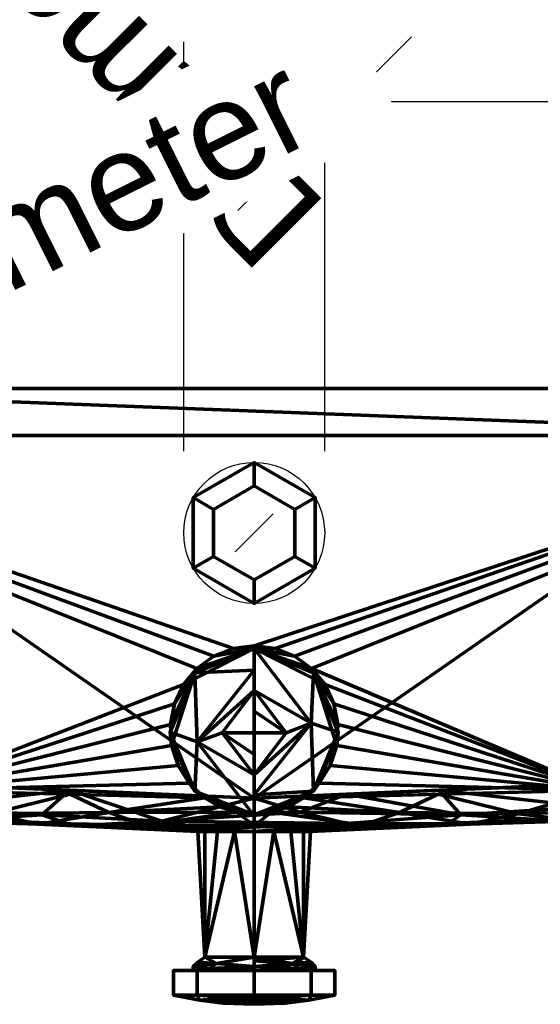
# Model space of a CAD drawing. Header units: millimetres. Extents: x -206 to 136, y -119 to 137.
# Tile 5 of 9: x -35 to 43, y -119 to 27. Entities that reach past the tile are written whole.
import ezdxf

# ---------------------------------------------------------------- set-up
doc = ezdxf.new("R2010")
doc.units = ezdxf.units.MM
doc.styles.add('Arial', font='arial.ttf', dxfattribs={"height": 14.6304})

# ---------------------------------------------------------------- blocks, each defined once
blk = doc.blocks.new('FamilyGeomCombination_55946-View 1')
at = {"color": 10, "lineweight": 70}
mesh = blk.add_polyface(dxfattribs=at)
corners = [(88, -27.7, 22), (-88, -27.7, 22), (-89.81, -27.94, 22), (-91.5, -28.64, 22), (-92.95, -29.75, 22), (-94.06, -31.2, 22), (-94.76, -32.89, 22), (-95, -34.7, 22), (-95, -84.68, 22), (0, -88.7, 22), (95, -84.68, 22), (95, -34.7, 22), (94.76, -32.89, 22), (94.06, -31.2, 22), (92.95, -29.75, 22), (91.5, -28.64, 22), (89.81, -27.94, 22)]
mesh.append_faces([[corners[k] for k in face] for face in [(1, 7, 8, 9)]], dxfattribs={"vtx0": -1, "vtx3": -1, "color": 10})
mesh.append_faces([[corners[k] for k in face] for face in [(16, 0, 15), (5, 6, 4)]], dxfattribs={"vtx1": -1, "color": 10})
mesh.append_faces([[corners[k] for k in face] for face in [(0, 1, 9), (10, 11, 0, 9)]], dxfattribs={"vtx1": -1, "vtx2": -1, "color": 10})
mesh.append_faces([[corners[k] for k in face] for face in [(1, 2, 6, 7)]], dxfattribs={"vtx1": -1, "vtx3": -1, "color": 10})
mesh.append_faces([[corners[k] for k in face] for face in [(2, 3, 4, 6), (13, 14, 15, 0), (11, 12, 13, 0)]], dxfattribs={"vtx2": -1, "vtx3": -1, "color": 10})
mesh = blk.add_polyface(dxfattribs=at)
corners = [(88, -27.7, 20), (89.81, -27.94, 20), (91.5, -28.64, 20), (92.95, -29.75, 20), (94.06, -31.2, 20), (94.76, -32.89, 20), (95, -34.7, 20), (-95, -34.7, 20), (-94.76, -32.89, 20), (-94.06, -31.2, 20), (-92.95, -29.75, 20), (-91.5, -28.64, 20), (-89.81, -27.94, 20), (-88, -27.7, 20)]
mesh.append_faces([[corners[k] for k in face] for face in [(6, 3, 4, 5)]], dxfattribs={"vtx0": -1, "color": 10})
mesh.append_faces([[corners[k] for k in face] for face in [(3, 6, 2), (0, 6, 13)]], dxfattribs={"vtx0": -1, "vtx1": -1, "color": 10})
mesh.append_faces([[corners[k] for k in face] for face in [(6, 0, 1, 2)]], dxfattribs={"vtx0": -1, "vtx3": -1, "color": 10})
mesh.append_faces([[corners[k] for k in face] for face in [(9, 10, 8)]], dxfattribs={"vtx1": -1, "color": 10})
mesh.append_faces([[corners[k] for k in face] for face in [(7, 8, 13, 6)]], dxfattribs={"vtx1": -1, "vtx2": -1, "color": 10})
mesh.append_faces([[corners[k] for k in face] for face in [(12, 13, 8, 10)]], dxfattribs={"vtx1": -1, "vtx2": -1, "vtx3": -1, "color": 10})
mesh.append_faces([[corners[k] for k in face] for face in [(10, 11, 12)]], dxfattribs={"vtx2": -1, "color": 10})
mesh = blk.add_polyface(dxfattribs=at)
corners = [(88, -27.7, 22), (88, -27.7, 20), (-88, -27.7, 20), (-88, -27.7, 22)]
mesh.append_faces([[corners[k] for k in face] for face in [(0, 1, 2, 3)]], dxfattribs={"color": 10})
mesh = blk.add_polyface(dxfattribs=at)
corners = [(-95, -34.7, -22), (95, -34.7, -22), (95, -84.68, -22), (51.22, -87.53, -22), (7.41, -88.68, -22), (9.68, -86.51, -22), (11.34, -83.85, -22), (12.3, -80.86, -22), (12.48, -77.73, -22), (11.88, -74.65, -22), (10.55, -71.81, -22), (8.55, -69.39, -22), (6.01, -67.55, -22), (3.1, -66.4, -22), (0, -66.01, -22), (-3.1, -66.4, -22), (-6.01, -67.55, -22), (-8.55, -69.39, -22), (-10.55, -71.81, -22), (-11.88, -74.65, -22), (-12.48, -77.73, -22), (-12.3, -80.86, -22), (-11.34, -83.85, -22), (-9.68, -86.51, -22), (-7.41, -88.68, -22), (-51.22, -87.53, -22), (-95, -84.68, -22)]
mesh.append_faces([[corners[k] for k in face] for face in [(0, 25, 26)]], dxfattribs={"vtx0": -1, "color": 10})
mesh.append_faces([[corners[k] for k in face] for face in [(23, 25, 22), (8, 3, 7), (9, 3, 8), (7, 3, 6), (20, 25, 19), (19, 25, 18), (17, 0, 16), (11, 3, 10), (12, 1, 11), (10, 3, 9)]], dxfattribs={"vtx0": -1, "vtx1": -1, "color": 10})
mesh.append_faces([[corners[k] for k in face] for face in [(3, 5, 6), (1, 12, 13)]], dxfattribs={"vtx0": -1, "vtx2": -1, "color": 10})
mesh.append_faces([[corners[k] for k in face] for face in [(24, 25, 23), (4, 5, 3)]], dxfattribs={"vtx1": -1, "color": 10})
mesh.append_faces([[corners[k] for k in face] for face in [(21, 22, 25), (20, 21, 25), (15, 16, 0), (13, 14, 1)]], dxfattribs={"vtx1": -1, "vtx2": -1, "color": 10})
mesh.append_faces([[corners[k] for k in face] for face in [(17, 18, 25, 0)]], dxfattribs={"vtx1": -1, "vtx2": -1, "vtx3": -1, "color": 10})
mesh.append_faces([[corners[k] for k in face] for face in [(14, 15, 0, 1)]], dxfattribs={"vtx1": -1, "vtx3": -1, "color": 10})
mesh.append_faces([[corners[k] for k in face] for face in [(1, 2, 3, 11)]], dxfattribs={"vtx2": -1, "vtx3": -1, "color": 10})
mesh = blk.add_polyface(dxfattribs=at)
corners = [(-95, -34.7, -22), (-95, -34.7, 20), (95, -34.7, 20), (95, -34.7, -22)]
mesh.append_faces([[corners[k] for k in face] for face in [(0, 1, 2, 3)]], dxfattribs={"color": 10})
mesh = blk.add_polyface(dxfattribs=at)
corners = [(0, -66.41, -26.62), (-8.85, -70.06, -26.3), (-12.51, -78.87, -25.53), (-8.85, -87.68, -24.76), (0, -91.33, -24.44), (0, -91.07, -21.4), (-2.63, -90.8, -21.54), (-5.13, -90, -21.83), (-7.41, -88.68, -22), (-9.68, -86.51, -22), (-11.34, -83.85, -22), (-12.3, -80.86, -22), (-12.48, -77.73, -22), (-11.88, -74.65, -22), (-10.55, -71.81, -22), (-8.55, -69.39, -22), (-6.01, -67.55, -22), (-3.1, -66.4, -22), (0, -66.01, -22), (0, -91.2, -22.92), (0, -91.15, -22.4)]
mesh.append_faces([[corners[k] for k in face] for face in [(19, 3, 4)]], dxfattribs={"vtx0": -1, "color": 10})
mesh.append_faces([[corners[k] for k in face] for face in [(14, 1, 13), (9, 3, 8), (7, 20, 6), (8, 20, 7), (10, 2, 9), (2, 11, 1)]], dxfattribs={"vtx0": -1, "vtx1": -1, "color": 10})
mesh.append_faces([[corners[k] for k in face] for face in [(19, 8, 3)]], dxfattribs={"vtx0": -1, "vtx1": -1, "vtx2": -1, "color": 10})
mesh.append_faces([[corners[k] for k in face] for face in [(14, 0, 1), (1, 11, 12), (0, 15, 16), (0, 14, 15), (9, 2, 3)]], dxfattribs={"vtx0": -1, "vtx2": -1, "color": 10})
mesh.append_faces([[corners[k] for k in face] for face in [(18, 0, 17)]], dxfattribs={"vtx1": -1, "color": 10})
mesh.append_faces([[corners[k] for k in face] for face in [(12, 13, 1), (16, 17, 0), (19, 20, 8), (10, 11, 2)]], dxfattribs={"vtx1": -1, "vtx2": -1, "color": 10})
mesh.append_faces([[corners[k] for k in face] for face in [(20, 5, 6)]], dxfattribs={"vtx2": -1, "color": 10})
mesh = blk.add_polyface(dxfattribs=at)
corners = [(0, -91.33, -24.44), (8.85, -87.68, -24.76), (12.51, -78.87, -25.53), (8.85, -70.06, -26.3), (0, -66.41, -26.62), (0, -66.01, -22), (3.1, -66.4, -22), (6.01, -67.55, -22), (8.55, -69.39, -22), (10.55, -71.81, -22), (11.88, -74.65, -22), (12.48, -77.73, -22), (12.3, -80.86, -22), (11.34, -83.85, -22), (9.68, -86.51, -22), (7.41, -88.68, -22), (5.13, -90, -21.83), (2.63, -90.8, -21.54), (0, -91.07, -21.4), (0, -91.2, -22.92), (0, -91.15, -22.4)]
mesh.append_faces([[corners[k] for k in face] for face in [(6, 4, 5)]], dxfattribs={"vtx0": -1, "color": 10})
mesh.append_faces([[corners[k] for k in face] for face in [(15, 1, 14), (2, 14, 1), (3, 12, 2), (12, 3, 11), (9, 4, 8)]], dxfattribs={"vtx0": -1, "vtx1": -1, "color": 10})
mesh.append_faces([[corners[k] for k in face] for face in [(15, 19, 1)]], dxfattribs={"vtx0": -1, "vtx1": -1, "vtx2": -1, "color": 10})
mesh.append_faces([[corners[k] for k in face] for face in [(20, 16, 17), (15, 20, 19), (2, 13, 14), (2, 12, 13), (3, 10, 11), (9, 3, 4), (4, 6, 7)]], dxfattribs={"vtx0": -1, "vtx2": -1, "color": 10})
mesh.append_faces([[corners[k] for k in face] for face in [(15, 16, 20), (9, 10, 3), (7, 8, 4)]], dxfattribs={"vtx1": -1, "vtx2": -1, "color": 10})
mesh.append_faces([[corners[k] for k in face] for face in [(19, 0, 1), (17, 18, 20)]], dxfattribs={"vtx2": -1, "color": 10})
mesh = blk.add_polyface(dxfattribs=at)
corners = [(0, -91.33, -24.44), (-8.85, -87.68, -24.76), (-12.51, -78.87, -25.53), (-8.85, -70.06, -26.3), (0, -66.41, -26.62), (0, -72.69, -27.18), (0, -79, -27), (0, -79, -27), (0, -79, -27), (0, -79, -27), (0, -79, -27), (0, -79, -27), (0, -79, -27), (0, -79, -27), (0, -79, -27), (0, -79, -27), (0, -85.24, -26.08), (0, -82.2, -26.53), (0, -69.63, -26.9), (-4.77, -78.98, -26.79), (-8.51, -80.32, -26.18)]
mesh.append_faces([[corners[k] for k in face] for face in [(17, 19, 12)]], dxfattribs={"vtx0": -1, "color": 10})
mesh.append_faces([[corners[k] for k in face] for face in [(3, 20, 2)]], dxfattribs={"vtx0": -1, "vtx1": -1, "color": 10})
mesh.append_faces([[corners[k] for k in face] for face in [(5, 19, 20), (19, 16, 20), (3, 18, 20)]], dxfattribs={"vtx0": -1, "vtx1": -1, "vtx2": -1, "color": 10})
mesh.append_faces([[corners[k] for k in face] for face in [(20, 16, 0), (19, 17, 16), (20, 1, 2)]], dxfattribs={"vtx0": -1, "vtx2": -1, "color": 10})
mesh.append_faces([[corners[k] for k in face] for face in [(7, 19, 5)]], dxfattribs={"vtx1": -1, "color": 10})
mesh.append_faces([[corners[k] for k in face] for face in [(18, 5, 20), (0, 1, 20)]], dxfattribs={"vtx1": -1, "vtx2": -1, "color": 10})
mesh.append_faces([[corners[k] for k in face] for face in [(3, 4, 18)]], dxfattribs={"vtx2": -1, "color": 10})
mesh = blk.add_polyface(dxfattribs=at)
corners = [(0, -79, -27), (0, -72.69, -27.18), (0, -66.41, -26.62), (8.85, -70.06, -26.3), (12.51, -78.87, -25.53), (8.85, -87.68, -24.76), (0, -91.33, -24.44), (0, -85.24, -26.08), (0, -79, -27), (0, -79, -27), (0, -79, -27), (0, -79, -27), (0, -79, -27), (0, -79, -27), (0, -79, -27), (0, -79, -27), (0, -79, -27), (0, -75.77, -27.09), (0, -88.21, -25.28), (4.77, -78.98, -26.79), (8.51, -77.56, -26.43)]
mesh.append_faces([[corners[k] for k in face] for face in [(17, 19, 14)]], dxfattribs={"vtx0": -1, "color": 10})
mesh.append_faces([[corners[k] for k in face] for face in [(5, 20, 4)]], dxfattribs={"vtx0": -1, "vtx1": -1, "color": 10})
mesh.append_faces([[corners[k] for k in face] for face in [(7, 19, 20), (19, 1, 20), (5, 18, 20)]], dxfattribs={"vtx0": -1, "vtx1": -1, "vtx2": -1, "color": 10})
mesh.append_faces([[corners[k] for k in face] for face in [(20, 1, 2), (19, 17, 1), (20, 3, 4)]], dxfattribs={"vtx0": -1, "vtx2": -1, "color": 10})
mesh.append_faces([[corners[k] for k in face] for face in [(9, 19, 7)]], dxfattribs={"vtx1": -1, "color": 10})
mesh.append_faces([[corners[k] for k in face] for face in [(18, 7, 20), (2, 3, 20)]], dxfattribs={"vtx1": -1, "vtx2": -1, "color": 10})
mesh.append_faces([[corners[k] for k in face] for face in [(5, 6, 18)]], dxfattribs={"vtx2": -1, "color": 10})
mesh = blk.add_polyface(dxfattribs=at)
corners = [(-95, -89.7, -17), (-95, -89.57, -18.11), (-95, -89.2, -19.17), (-95, -88.6, -20.12), (-95, -87.81, -20.91), (-95, -86.86, -21.51), (-95, -85.8, -21.87), (-95, -84.68, -22), (-51.22, -87.53, -22), (-7.41, -88.68, -22), (-5.13, -90, -21.83), (-2.63, -90.8, -21.54), (0, -91.07, -21.4), (2.63, -90.8, -21.54), (5.13, -90, -21.83), (7.41, -88.68, -22), (51.22, -87.53, -22), (95, -84.68, -22), (95, -85.8, -21.87), (95, -86.86, -21.51), (95, -87.81, -20.91), (95, -88.6, -20.12), (95, -89.2, -19.17), (95, -89.57, -18.11), (95, -89.7, -17), (0, -93.7, -17), (-55.05, -91.38, -17), (55.05, -91.38, -17), (-27.52, -92.54, -17), (27.52, -92.54, -17), (-16.19, -92.75, -19.77), (16.19, -92.75, -19.77), (-65.48, -90.33, -20.54), (65.48, -90.33, -20.54), (-75.04, -85.98, -22), (75.04, -85.98, -22), (-27.41, -88.15, -22), (27.41, -88.15, -22), (-75.02, -90.54, -17), (75.02, -90.54, -17), (-79.44, -90.13, -19.66), (79.44, -90.13, -19.66), (-39.32, -91.04, -20.98), (39.32, -91.04, -20.98), (-79.38, -88.54, -21.25), (79.38, -88.54, -21.25), (-65.9, -91.47, -18.72), (-48.23, -92.12, -19.28), (65.9, -91.47, -18.72), (48.23, -92.12, -19.28), (-32.14, -92.6, -19.46), (32.14, -92.6, -19.46), (0, -92.77, -19.91), (-21.66, -90.85, -21.41), (21.66, -90.85, -21.41)]
mesh.append_faces([[corners[k] for k in face] for face in [(34, 6, 7)]], dxfattribs={"vtx0": -1, "color": 10})
mesh.append_faces([[corners[k] for k in face] for face in [(28, 30, 25), (4, 40, 3), (2, 40, 1), (5, 44, 4), (22, 41, 21), (19, 45, 18), (26, 47, 28), (12, 52, 11), (14, 54, 13)]], dxfattribs={"vtx0": -1, "vtx1": -1, "color": 10})
mesh.append_faces([[corners[k] for k in face] for face in [(31, 13, 54), (46, 40, 32), (52, 30, 11), (1, 40, 38), (52, 31, 25), (42, 53, 50), (43, 16, 33), (40, 44, 32), (41, 45, 20), (4, 44, 40), (42, 50, 47), (43, 49, 51), (53, 30, 50), (39, 48, 41), (54, 37, 43), (13, 31, 52), (39, 41, 23), (33, 45, 41), (33, 41, 48), (48, 27, 49), (45, 35, 18), (38, 40, 46), (42, 32, 8), (47, 46, 32), (44, 34, 32), (34, 44, 6), (45, 33, 35), (26, 46, 47), (42, 47, 32), (43, 33, 49), (48, 49, 33), (43, 51, 54), (50, 28, 47), (50, 30, 28), (51, 29, 31), (51, 49, 29), (30, 52, 25), (36, 53, 42), (30, 53, 11), (51, 31, 54)]], dxfattribs={"vtx0": -1, "vtx1": -1, "vtx2": -1, "color": 10})
mesh.append_faces([[corners[k] for k in face] for face in [(49, 27, 29), (44, 5, 6), (54, 14, 15), (41, 22, 23), (54, 15, 37), (53, 10, 11), (42, 8, 36), (53, 36, 9), (32, 34, 8), (45, 19, 20), (43, 37, 16), (46, 26, 38), (48, 39, 27)]], dxfattribs={"vtx0": -1, "vtx2": -1, "color": 10})
mesh.append_faces([[corners[k] for k in face] for face in [(2, 3, 40), (9, 10, 53), (12, 13, 52), (20, 21, 41), (29, 25, 31), (16, 35, 33)]], dxfattribs={"vtx1": -1, "vtx2": -1, "color": 10})
mesh.append_faces([[corners[k] for k in face] for face in [(35, 17, 18), (38, 0, 1), (23, 24, 39)]], dxfattribs={"vtx2": -1, "color": 10})
mesh = blk.add_polyface(dxfattribs=at)
corners = [(95, -84.68, 22), (0, -88.7, 22), (-95, -84.68, 22), (-95, -85.8, 21.87), (-95, -86.86, 21.51), (-95, -87.81, 20.91), (-95, -88.6, 20.12), (-95, -89.2, 19.17), (-95, -89.57, 18.11), (-95, -89.7, 17), (0, -93.7, 17), (95, -89.7, 17), (95, -89.57, 18.11), (95, -89.2, 19.17), (95, -88.6, 20.12), (95, -87.81, 20.91), (95, -86.86, 21.51), (95, -85.8, 21.87), (-55.05, -86.37, 22), (-55.05, -91.38, 17), (55.05, -91.38, 17), (55.05, -86.37, 22), (-65.55, -90.33, 20.54), (65.55, -90.33, 20.54), (-75.02, -85.53, 22), (-75.02, -90.54, 17), (75.02, -90.54, 17), (75.02, -85.53, 22), (-79.48, -88.55, 21.24), (79.48, -88.55, 21.24), (-27.52, -87.54, 22), (27.52, -92.54, 17), (-13.78, -92.15, 20.54), (27.52, -87.54, 22), (-79.42, -90.14, 19.65), (79.42, -90.14, 19.65), (13.78, -92.51, 20.14), (-65.79, -91.48, 18.71), (-27.52, -92.54, 17), (-44.55, -92.06, 19.65), (65.79, -91.48, 18.71), (44.55, -92.06, 19.65), (-49.67, -90.02, 21.38), (-31.62, -91.22, 21.03), (-26.82, -92.82, 19.3), (-13.76, -93.12, 17), (-6.89, -93.3, 18.91), (49.67, -90.02, 21.38), (30.76, -91.21, 21.05), (13.76, -88.12, 22), (6.89, -90.83, 21.51), (28.55, -92.74, 19.37)]
mesh.append_faces([[corners[k] for k in face] for face in [(45, 44, 38), (5, 28, 4), (30, 32, 1), (14, 35, 13), (4, 28, 3), (13, 35, 12), (10, 46, 45), (49, 48, 33)]], dxfattribs={"vtx0": -1, "vtx1": -1, "color": 10})
mesh.append_faces([[corners[k] for k in face] for face in [(28, 24, 3), (29, 35, 14), (35, 26, 12), (37, 39, 22), (25, 37, 34), (28, 34, 22), (6, 34, 28), (41, 40, 23), (27, 29, 17), (28, 22, 24), (29, 27, 23), (48, 50, 36), (35, 29, 23), (40, 35, 23), (42, 39, 43), (22, 34, 37), (19, 39, 37), (32, 44, 46), (23, 47, 41), (25, 34, 8), (26, 35, 40), (49, 50, 48), (47, 23, 21), (22, 39, 42), (42, 18, 22), (44, 43, 39), (20, 40, 41), (51, 48, 36), (47, 48, 41), (44, 32, 43), (43, 30, 42), (43, 32, 30), (46, 44, 45), (38, 44, 39), (46, 36, 32), (46, 10, 36), (48, 51, 41), (48, 47, 33), (1, 32, 50), (36, 50, 32), (51, 31, 41), (51, 36, 31)]], dxfattribs={"vtx0": -1, "vtx1": -1, "vtx2": -1, "color": 10})
mesh.append_faces([[corners[k] for k in face] for face in [(22, 18, 24), (28, 5, 6), (34, 7, 8), (29, 15, 16), (23, 27, 21), (29, 16, 17), (39, 19, 38), (37, 25, 19), (40, 20, 26), (42, 30, 18), (47, 21, 33)]], dxfattribs={"vtx0": -1, "vtx2": -1, "color": 10})
mesh.append_faces([[corners[k] for k in face] for face in [(0, 27, 17)]], dxfattribs={"vtx1": -1, "color": 10})
mesh.append_faces([[corners[k] for k in face] for face in [(6, 7, 34), (10, 31, 36), (14, 15, 29), (31, 20, 41), (49, 1, 50)]], dxfattribs={"vtx1": -1, "vtx2": -1, "color": 10})
mesh.append_faces([[corners[k] for k in face] for face in [(8, 9, 25), (24, 2, 3), (26, 11, 12)]], dxfattribs={"vtx2": -1, "color": 10})
mesh = blk.add_polyface(dxfattribs=at)
corners = [(-95, -89.7, -17), (0, -93.7, -17), (95, -89.7, -17), (95, -89.7, 17), (0, -93.7, 17), (-95, -89.7, 17), (0, -93.7, -8.5), (-2.91, -93.7, -7.99), (-5.46, -93.69, -6.51), (-7.36, -93.68, -4.25), (-8.37, -93.67, -1.48), (-8.37, -93.67, 1.47), (-7.36, -93.68, 4.25), (-5.46, -93.69, 6.51), (-2.91, -93.7, 7.99), (0, -93.7, 8.5), (2.91, -93.7, 7.99), (5.46, -93.69, 6.51), (7.36, -93.68, 4.25), (8.37, -93.67, 1.47), (8.37, -93.67, -1.48), (7.36, -93.68, -4.25), (5.46, -93.69, -6.51), (2.91, -93.7, -7.99)]
mesh.append_faces([[corners[k] for k in face] for face in [(8, 0, 7), (7, 1, 6), (1, 7, 0), (6, 1, 23), (0, 11, 5), (11, 0, 10), (5, 14, 4), (20, 2, 19), (4, 16, 3), (15, 4, 14), (17, 3, 16)]], dxfattribs={"vtx0": -1, "vtx1": -1, "color": 10})
mesh.append_faces([[corners[k] for k in face] for face in [(0, 8, 9), (0, 9, 10), (5, 11, 12), (2, 20, 21), (19, 2, 3), (23, 1, 2), (3, 18, 19)]], dxfattribs={"vtx0": -1, "vtx2": -1, "color": 10})
mesh.append_faces([[corners[k] for k in face] for face in [(13, 14, 5), (12, 13, 5), (22, 23, 2), (21, 22, 2), (15, 16, 4), (17, 18, 3)]], dxfattribs={"vtx1": -1, "vtx2": -1, "color": 10})
mesh = blk.add_polyface(dxfattribs=at)
corners = [(0, -112.43, -8.5), (-7.36, -112.43, -4.25), (-7.36, -112.43, 4.25), (0, -112.43, 8.5), (0, -93.7, 8.5), (-2.91, -93.7, 7.99), (-5.46, -93.69, 6.51), (-7.36, -93.68, 4.25), (-8.37, -93.67, 1.47), (-8.37, -93.67, -1.48), (-7.36, -93.68, -4.25), (-5.46, -93.69, -6.51), (-2.91, -93.7, -7.99), (0, -93.7, -8.5)]
mesh.append_faces([[corners[k] for k in face] for face in [(5, 3, 4)]], dxfattribs={"vtx0": -1, "color": 10})
mesh.append_faces([[corners[k] for k in face] for face in [(12, 1, 11), (8, 2, 7), (7, 2, 6), (2, 8, 1)]], dxfattribs={"vtx0": -1, "vtx1": -1, "color": 10})
mesh.append_faces([[corners[k] for k in face] for face in [(12, 0, 1), (1, 8, 9), (5, 2, 3), (2, 5, 6)]], dxfattribs={"vtx0": -1, "vtx2": -1, "color": 10})
mesh.append_faces([[corners[k] for k in face] for face in [(10, 11, 1), (9, 10, 1)]], dxfattribs={"vtx1": -1, "vtx2": -1, "color": 10})
mesh.append_faces([[corners[k] for k in face] for face in [(12, 13, 0)]], dxfattribs={"vtx2": -1, "color": 10})
mesh = blk.add_polyface(dxfattribs=at)
corners = [(0, -112.43, 8.5), (7.36, -112.43, 4.25), (7.36, -112.43, -4.25), (0, -112.43, -8.5), (0, -93.7, -8.5), (2.91, -93.7, -7.99), (5.46, -93.69, -6.51), (7.36, -93.68, -4.25), (8.37, -93.67, -1.48), (8.37, -93.67, 1.47), (7.36, -93.68, 4.25), (5.46, -93.69, 6.51), (2.91, -93.7, 7.99), (0, -93.7, 8.5)]
mesh.append_faces([[corners[k] for k in face] for face in [(5, 3, 4)]], dxfattribs={"vtx0": -1, "color": 10})
mesh.append_faces([[corners[k] for k in face] for face in [(12, 1, 11), (8, 2, 7), (7, 2, 6)]], dxfattribs={"vtx0": -1, "vtx1": -1, "color": 10})
mesh.append_faces([[corners[k] for k in face] for face in [(12, 0, 1), (5, 2, 3), (2, 5, 6), (2, 8, 9)]], dxfattribs={"vtx0": -1, "vtx2": -1, "color": 10})
mesh.append_faces([[corners[k] for k in face] for face in [(10, 11, 1), (9, 10, 1), (1, 2, 9)]], dxfattribs={"vtx1": -1, "vtx2": -1, "color": 10})
mesh.append_faces([[corners[k] for k in face] for face in [(12, 13, 0)]], dxfattribs={"vtx2": -1, "color": 10})
mesh = blk.add_polyface(dxfattribs=at)
corners = [(0, -114.4, -10.47), (-9.07, -114.4, -5.24), (-9.07, -114.4, 5.24), (0, -114.4, 10.47), (0, -113.82, 9.08), (0, -112.43, 8.5), (-7.36, -112.43, 4.25), (-7.36, -112.43, -4.25), (0, -112.43, -8.5), (0, -113.82, -9.08), (-9.08, -113.82, 0), (0, -114.18, -9.94), (-6.68, -114.12, -6.68), (-5.62, -113.36, -6.68), (0, -114.18, 9.94), (-6.68, -114.12, 6.68), (-5.62, -113.36, 6.68), (-7.36, -112.43), (-8.41, -113.18, -2.03)]
mesh.append_faces([[corners[k] for k in face] for face in [(1, 11, 0)]], dxfattribs={"vtx0": -1, "color": 10})
mesh.append_faces([[corners[k] for k in face] for face in [(9, 13, 8), (4, 15, 14), (8, 13, 7), (5, 16, 4)]], dxfattribs={"vtx0": -1, "vtx1": -1, "color": 10})
mesh.append_faces([[corners[k] for k in face] for face in [(12, 1, 10), (16, 15, 4), (2, 15, 10), (14, 15, 2), (10, 13, 12), (15, 16, 10), (12, 13, 9), (18, 16, 6), (18, 7, 13), (1, 12, 11), (18, 13, 10), (16, 18, 10)]], dxfattribs={"vtx0": -1, "vtx1": -1, "vtx2": -1, "color": 10})
mesh.append_faces([[corners[k] for k in face] for face in [(16, 5, 6)]], dxfattribs={"vtx0": -1, "vtx2": -1, "color": 10})
mesh.append_faces([[corners[k] for k in face] for face in [(18, 6, 17, 7)]], dxfattribs={"vtx0": -1, "vtx3": -1, "color": 10})
mesh.append_faces([[corners[k] for k in face] for face in [(1, 2, 10), (9, 11, 12)]], dxfattribs={"vtx1": -1, "vtx2": -1, "color": 10})
mesh.append_faces([[corners[k] for k in face] for face in [(2, 3, 14)]], dxfattribs={"vtx2": -1, "color": 10})
mesh = blk.add_polyface(dxfattribs=at)
corners = [(0, -114.4, 10.47), (9.07, -114.4, 5.24), (9.07, -114.4, -5.24), (0, -114.4, -10.47), (0, -113.82, -9.08), (0, -112.43, -8.5), (7.36, -112.43, -4.25), (7.36, -112.43, 4.25), (0, -112.43, 8.5), (0, -113.82, 9.08), (9.08, -113.82, 0), (0, -112.96, 8.72), (6.21, -113.45, 6.21), (6.15, -114.17, 7.3), (6.69, -114.12, -6.69), (5.66, -113.36, -6.65), (7.36, -112.43), (8.49, -113.18, 1.65)]
mesh.append_faces([[corners[k] for k in face] for face in [(1, 13, 0), (5, 15, 4), (3, 14, 2), (0, 13, 9)]], dxfattribs={"vtx0": -1, "vtx1": -1, "color": 10})
mesh.append_faces([[corners[k] for k in face] for face in [(10, 12, 13), (10, 2, 14), (17, 15, 6), (11, 12, 7), (14, 15, 10), (10, 13, 1), (13, 12, 9), (17, 7, 12), (15, 14, 4), (17, 12, 10), (15, 17, 10)]], dxfattribs={"vtx0": -1, "vtx1": -1, "vtx2": -1, "color": 10})
mesh.append_faces([[corners[k] for k in face] for face in [(15, 5, 6)]], dxfattribs={"vtx0": -1, "vtx2": -1, "color": 10})
mesh.append_faces([[corners[k] for k in face] for face in [(17, 6, 16, 7)]], dxfattribs={"vtx0": -1, "vtx3": -1, "color": 10})
mesh.append_faces([[corners[k] for k in face] for face in [(11, 9, 12), (1, 2, 10), (3, 4, 14)]], dxfattribs={"vtx1": -1, "vtx2": -1, "color": 10})
mesh.append_faces([[corners[k] for k in face] for face in [(7, 8, 11)]], dxfattribs={"vtx2": -1, "color": 10})
mesh = blk.add_polyface(dxfattribs=at)
corners = [(0, -118.09, -12), (-8.49, -118.09, -8.49), (-12, -118.09), (-8.49, -118.09, 8.49), (0, -118.09, 12), (0, -114.4, 12), (-8.49, -114.4, 8.49), (-12, -114.4), (-8.49, -114.4, -8.49), (0, -114.4, -12)]
mesh.append_faces([[corners[k] for k in face] for face in [(0, 1, 8, 9)]], dxfattribs={"vtx1": -1, "color": 10})
mesh.append_faces([[corners[k] for k in face] for face in [(7, 8, 1, 2), (2, 3, 6, 7)]], dxfattribs={"vtx1": -1, "vtx3": -1, "color": 10})
mesh.append_faces([[corners[k] for k in face] for face in [(3, 4, 5, 6)]], dxfattribs={"vtx3": -1, "color": 10})
mesh = blk.add_polyface(dxfattribs=at)
corners = [(0, -114.4, -12), (-8.49, -114.4, -8.49), (-12, -114.4), (-8.49, -114.4, 8.49), (0, -114.4, 12), (0, -114.4, 10.47), (-9.07, -114.4, 5.24), (-9.07, -114.4, -5.24), (0, -114.4, -10.47)]
mesh.append_faces([[corners[k] for k in face] for face in [(3, 6, 2), (2, 7, 1)]], dxfattribs={"vtx0": -1, "vtx1": -1, "color": 10})
mesh.append_faces([[corners[k] for k in face] for face in [(2, 6, 7)]], dxfattribs={"vtx0": -1, "vtx2": -1, "color": 10})
mesh.append_faces([[corners[k] for k in face] for face in [(8, 0, 1, 7)]], dxfattribs={"vtx2": -1, "color": 10})
mesh.append_faces([[corners[k] for k in face] for face in [(3, 4, 5, 6)]], dxfattribs={"vtx3": -1, "color": 10})
mesh = blk.add_polyface(dxfattribs=at)
corners = [(0, -118.09, 12), (8.49, -118.09, 8.49), (12, -118.09), (8.49, -118.09, -8.49), (0, -118.09, -12), (0, -114.4, -12), (8.49, -114.4, -8.49), (12, -114.4), (8.49, -114.4, 8.49), (0, -114.4, 12)]
mesh.append_faces([[corners[k] for k in face] for face in [(0, 1, 8, 9)]], dxfattribs={"vtx1": -1, "color": 10})
mesh.append_faces([[corners[k] for k in face] for face in [(7, 8, 1, 2), (2, 3, 6, 7)]], dxfattribs={"vtx1": -1, "vtx3": -1, "color": 10})
mesh.append_faces([[corners[k] for k in face] for face in [(3, 4, 5, 6)]], dxfattribs={"vtx3": -1, "color": 10})
mesh = blk.add_polyface(dxfattribs=at)
corners = [(0, -114.4, 12), (8.49, -114.4, 8.49), (12, -114.4), (8.49, -114.4, -8.49), (0, -114.4, -12), (0, -114.4, -10.47), (9.07, -114.4, -5.24), (9.07, -114.4, 5.24), (0, -114.4, 10.47)]
mesh.append_faces([[corners[k] for k in face] for face in [(1, 7, 8, 0)]], dxfattribs={"vtx0": -1, "color": 10})
mesh.append_faces([[corners[k] for k in face] for face in [(7, 1, 2), (6, 2, 3)]], dxfattribs={"vtx0": -1, "vtx2": -1, "color": 10})
mesh.append_faces([[corners[k] for k in face] for face in [(6, 7, 2)]], dxfattribs={"vtx1": -1, "vtx2": -1, "color": 10})
mesh.append_faces([[corners[k] for k in face] for face in [(3, 4, 5, 6)]], dxfattribs={"vtx3": -1, "color": 10})
mesh = blk.add_polyface(dxfattribs=at)
corners = [(0, -118.09, 12), (-8.49, -118.09, 8.49), (-12, -118.09), (-8.49, -118.09, -8.49), (0, -118.09, -12), (0, -119.1, -6.04), (0, -119.43), (0, -119.43), (0, -119.43), (0, -119.43), (0, -119.43), (0, -119.43), (0, -119.43), (0, -119.43), (0, -119.43), (0, -119.43), (0, -119.1, 6.04), (0, -119.26, 3.11), (0, -118.61, -8.93), (-4.58, -119.24, 0), (-8.11, -118.81, 1.27)]
mesh.append_faces([[corners[k] for k in face] for face in [(17, 19, 12)]], dxfattribs={"vtx0": -1, "color": 10})
mesh.append_faces([[corners[k] for k in face] for face in [(3, 20, 2)]], dxfattribs={"vtx0": -1, "vtx1": -1, "color": 10})
mesh.append_faces([[corners[k] for k in face] for face in [(5, 19, 20), (19, 16, 20), (3, 18, 20)]], dxfattribs={"vtx0": -1, "vtx1": -1, "vtx2": -1, "color": 10})
mesh.append_faces([[corners[k] for k in face] for face in [(20, 16, 0), (19, 17, 16), (20, 1, 2)]], dxfattribs={"vtx0": -1, "vtx2": -1, "color": 10})
mesh.append_faces([[corners[k] for k in face] for face in [(7, 19, 5)]], dxfattribs={"vtx1": -1, "color": 10})
mesh.append_faces([[corners[k] for k in face] for face in [(18, 5, 20), (0, 1, 20)]], dxfattribs={"vtx1": -1, "vtx2": -1, "color": 10})
mesh.append_faces([[corners[k] for k in face] for face in [(3, 4, 18)]], dxfattribs={"vtx2": -1, "color": 10})
mesh = blk.add_polyface(dxfattribs=at)
corners = [(0, -119.43), (0, -119.1, -6.04), (0, -118.09, -12), (8.49, -118.09, -8.49), (12, -118.09), (8.49, -118.09, 8.49), (0, -118.09, 12), (0, -119.1, 6.04), (0, -119.43), (0, -119.43), (0, -119.43), (0, -119.43), (0, -119.43), (0, -119.43), (0, -119.43), (0, -119.43), (0, -119.43), (0, -119.26, -3.11), (0, -118.61, 8.93), (4.58, -119.24, 0), (8.11, -118.81, -1.27)]
mesh.append_faces([[corners[k] for k in face] for face in [(17, 19, 14)]], dxfattribs={"vtx0": -1, "color": 10})
mesh.append_faces([[corners[k] for k in face] for face in [(5, 20, 4)]], dxfattribs={"vtx0": -1, "vtx1": -1, "color": 10})
mesh.append_faces([[corners[k] for k in face] for face in [(7, 19, 20), (19, 1, 20), (5, 18, 20)]], dxfattribs={"vtx0": -1, "vtx1": -1, "vtx2": -1, "color": 10})
mesh.append_faces([[corners[k] for k in face] for face in [(20, 1, 2), (19, 17, 1), (20, 3, 4)]], dxfattribs={"vtx0": -1, "vtx2": -1, "color": 10})
mesh.append_faces([[corners[k] for k in face] for face in [(9, 19, 7)]], dxfattribs={"vtx1": -1, "color": 10})
mesh.append_faces([[corners[k] for k in face] for face in [(18, 7, 20), (2, 3, 20)]], dxfattribs={"vtx1": -1, "vtx2": -1, "color": 10})
mesh.append_faces([[corners[k] for k in face] for face in [(5, 6, 18)]], dxfattribs={"vtx2": -1, "color": 10})

msp = doc.modelspace()

# ---------------------------------------------------------------- linework, layer by layer
at = {"color": 1, "lineweight": 30}
for p, q in [((26.98, 15, 12.94), (1.1, 15, -12.94)), ((26.98, 15, -8.06), (1.1, 15, -33.94)), ((62.81, 15), (1.85, 15)), ((62.81, 15, -21), (1.85, 15, -21)), ((14.04, 15, -21), (14.04, 15))]:
    msp.add_line(p, q, dxfattribs=at)
at = {"color": 5, "lineweight": 30}
msp.add_line((0, -49.2, 32), (0, -49.2, 135.63), dxfattribs=at)
msp.add_polyline3d([(0, -49.2, 153.92), (-2.83, -52.03, 135.63), (2.83, -46.37, 135.63), (0, -49.2, 153.92)], dxfattribs=at)
at = {"color": 94, "lineweight": 30}
msp.add_circle((0, -49.2, 32), 10.5, dxfattribs=at)

# ---------------------------------------------------------------- block references
at = {"color": 10, "lineweight": 70}
msp.add_blockref('FamilyGeomCombination_55946-View 1', (0, 0), dxfattribs=at)

# ---------------------------------------------------------------- meshes
mesh = msp.add_polyface(dxfattribs=at)
corners = [(0, -59.7, 22), (-9.09, -54.45, 22), (-9.09, -43.95, 22), (0, -38.7, 22), (0, -42.2, 22), (-6.06, -45.7, 22), (-6.06, -52.7, 22), (0, -56.2, 22)]
mesh.append_faces([[corners[k] for k in face] for face in [(5, 6, 1, 2)]], dxfattribs={"vtx1": -1, "vtx3": -1, "color": 10})
mesh.append_faces([[corners[k] for k in face] for face in [(7, 0, 1, 6)]], dxfattribs={"vtx2": -1, "color": 10})
mesh.append_faces([[corners[k] for k in face] for face in [(2, 3, 4, 5)]], dxfattribs={"vtx3": -1, "color": 10})
mesh = msp.add_polyface(dxfattribs=at)
corners = [(0, -59.7, 32), (-9.09, -54.45, 32), (-9.09, -43.95, 32), (0, -38.7, 32), (0, -38.7, 22), (-9.09, -43.95, 22), (-9.09, -54.45, 22), (0, -59.7, 22)]
mesh.append_faces([[corners[k] for k in face] for face in [(1, 6, 7, 0)]], dxfattribs={"vtx0": -1, "color": 10})
mesh.append_faces([[corners[k] for k in face] for face in [(2, 5, 6, 1)]], dxfattribs={"vtx0": -1, "vtx2": -1, "color": 10})
mesh.append_faces([[corners[k] for k in face] for face in [(3, 4, 5, 2)]], dxfattribs={"vtx2": -1, "color": 10})
mesh = msp.add_polyface(dxfattribs=at)
corners = [(0, -56.2, 32), (-6.06, -52.7, 32), (-6.06, -45.7, 32), (0, -42.2, 32), (0, -38.7, 32), (-9.09, -43.95, 32), (-9.09, -54.45, 32), (0, -59.7, 32)]
mesh.append_faces([[corners[k] for k in face] for face in [(6, 1, 2, 5)]], dxfattribs={"vtx0": -1, "vtx2": -1, "color": 10})
mesh.append_faces([[corners[k] for k in face] for face in [(3, 4, 5, 2)]], dxfattribs={"vtx2": -1, "color": 10})
mesh.append_faces([[corners[k] for k in face] for face in [(6, 7, 0, 1)]], dxfattribs={"vtx3": -1, "color": 10})
mesh = msp.add_polyface(dxfattribs=at)
corners = [(0, -38.7, 22), (9.09, -43.95, 22), (9.09, -54.45, 22), (0, -59.7, 22), (0, -56.2, 22), (6.06, -52.7, 22), (6.06, -45.7, 22), (0, -42.2, 22)]
mesh.append_faces([[corners[k] for k in face] for face in [(1, 6, 7, 0)]], dxfattribs={"vtx0": -1, "color": 10})
mesh.append_faces([[corners[k] for k in face] for face in [(2, 5, 6, 1)]], dxfattribs={"vtx0": -1, "vtx2": -1, "color": 10})
mesh.append_faces([[corners[k] for k in face] for face in [(4, 5, 2, 3)]], dxfattribs={"vtx1": -1, "color": 10})
mesh = msp.add_polyface(dxfattribs=at)
corners = [(0, -38.7, 32), (9.09, -43.95, 32), (9.09, -54.45, 32), (0, -59.7, 32), (0, -59.7, 22), (9.09, -54.45, 22), (9.09, -43.95, 22), (0, -38.7, 22)]
mesh.append_faces([[corners[k] for k in face] for face in [(1, 6, 7, 0)]], dxfattribs={"vtx0": -1, "color": 10})
mesh.append_faces([[corners[k] for k in face] for face in [(2, 5, 6, 1)]], dxfattribs={"vtx0": -1, "vtx2": -1, "color": 10})
mesh.append_faces([[corners[k] for k in face] for face in [(3, 4, 5, 2)]], dxfattribs={"vtx2": -1, "color": 10})
mesh = msp.add_polyface(dxfattribs=at)
corners = [(0, -42.2, 32), (6.06, -45.7, 32), (6.06, -52.7, 32), (0, -56.2, 32), (0, -59.7, 32), (9.09, -54.45, 32), (9.09, -43.95, 32), (0, -38.7, 32)]
mesh.append_faces([[corners[k] for k in face] for face in [(5, 2, 3, 4)]], dxfattribs={"vtx0": -1, "color": 10})
mesh.append_faces([[corners[k] for k in face] for face in [(0, 1, 6, 7)]], dxfattribs={"vtx1": -1, "color": 10})
mesh.append_faces([[corners[k] for k in face] for face in [(1, 2, 5, 6)]], dxfattribs={"vtx1": -1, "vtx3": -1, "color": 10})
mesh = msp.add_polyface(dxfattribs=at)
corners = [(0, -56.2, 22), (-6.06, -52.7, 22), (-6.06, -45.7, 22), (0, -42.2, 22), (0, -42.2, 32), (-6.06, -45.7, 32), (-6.06, -52.7, 32), (0, -56.2, 32)]
mesh.append_faces([[corners[k] for k in face] for face in [(0, 1, 6, 7)]], dxfattribs={"vtx1": -1, "color": 10})
mesh.append_faces([[corners[k] for k in face] for face in [(1, 2, 5, 6)]], dxfattribs={"vtx1": -1, "vtx3": -1, "color": 10})
mesh.append_faces([[corners[k] for k in face] for face in [(2, 3, 4, 5)]], dxfattribs={"vtx3": -1, "color": 10})
mesh = msp.add_polyface(dxfattribs=at)
corners = [(0, -42.2, 22), (6.06, -45.7, 22), (6.06, -52.7, 22), (0, -56.2, 22), (0, -56.2, 32), (6.06, -52.7, 32), (6.06, -45.7, 32), (0, -42.2, 32)]
mesh.append_faces([[corners[k] for k in face] for face in [(0, 1, 6, 7)]], dxfattribs={"vtx1": -1, "color": 10})
mesh.append_faces([[corners[k] for k in face] for face in [(1, 2, 5, 6)]], dxfattribs={"vtx1": -1, "vtx3": -1, "color": 10})
mesh.append_faces([[corners[k] for k in face] for face in [(2, 3, 4, 5)]], dxfattribs={"vtx3": -1, "color": 10})

# ---------------------------------------------------------------- next in the draw order: texts
at = {"color": 5, "lineweight": 30, "insert": (-28.46, 18.44, 23.25), "char_height": 14.63, "width": 99.2058, "attachment_point": 2, "rotation": 135, "line_spacing_factor": 0.941778, "style": 'Arial', "bg_fill": 3, "box_fill_scale": 1.25, "bg_fill_color": 256, "bg_fill_true_color": 13158600, "bg_fill_transparency": 0}
msp.add_mtext('Diameter', dxfattribs=at)

# ---------------------------------------------------------------- next in the draw order: linework, layer by layer
at = {"color": 1, "lineweight": 30}
for p, q in [((-23.44, -1.18, 32), (2.44, 24.7, 32)), ((-10.5, -37.01, 32), (-10.5, 23.95, 32)), ((-2.44, -1.18, 32), (23.44, 24.7, 32)), ((10.5, -37.01, 32), (10.5, 23.95, 32)), ((10.5, 11.76, 32), (-10.5, 11.76, 32))]:
    msp.add_line(p, q, dxfattribs=at)

# ---------------------------------------------------------------- next in the draw order: texts
at = {"color": 5, "lineweight": 30, "insert": (-33.75, 4.27, 46.07), "char_height": 14.63, "width": 99.2058, "attachment_point": 2, "rotation": 26.5651, "line_spacing_factor": 0.941778, "style": 'Arial', "bg_fill": 3, "box_fill_scale": 1.25, "bg_fill_color": 256, "bg_fill_true_color": 13158600, "bg_fill_transparency": 0}
msp.add_mtext('Diameter', dxfattribs=at)

doc.saveas('drawing.dxf')
